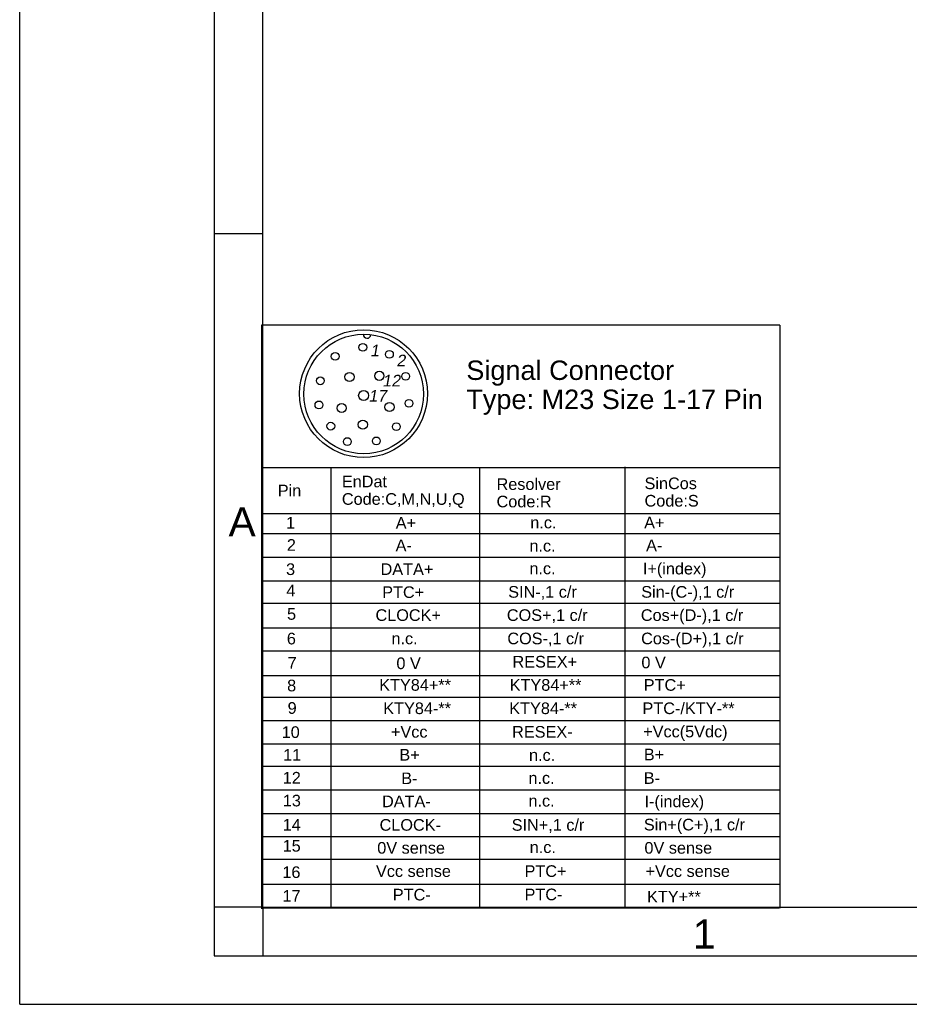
# Model space of a CAD drawing. Header units: millimetres. Extents: x 0 to 868, y 0 to 297.
# Tile 1 of 52: x 0 to 91, y 0 to 101. Entities that reach past the tile are written whole.
import ezdxf

# ---------------------------------------------------------------- set-up
doc = ezdxf.new("R2010")
doc.units = ezdxf.units.MM
doc.header["$LTSCALE"] = 23.1
doc.layers.get('0').update_dxf_attribs({"linetype": 'CONTINUOUS'})
doc.layers.add('DETAIL', color=7, linetype='CONTINUOUS')
doc.styles.get("Standard").update_dxf_attribs({"font": 'arial.ttf'})
doc.styles.add('TEXTSTYLE_2', font='arial.ttf')

# ---------------------------------------------------------------- blocks, each defined once
blk = doc.blocks.new('17PINS_BL5', base_point=(51.54, 39.82))
at = {"layer": 'DETAIL', "color": 2, "linetype": 'Continuous'}
for p, q in [((24.88, 69.82), (24.88, 9.82)), ((78.2, 69.82), (24.88, 69.82)), ((78.2, 69.82), (78.2, 9.88)), ((24.88, 55.21), (78.2, 55.21)), ((31.99, 55.21), (31.99, 9.88)), ((47.3, 55.21), (47.3, 9.88)), ((62.25, 55.27), (62.25, 9.88)), ((24.88, 50.46), (78.2, 50.46)), ((24.88, 48.42), (78.2, 48.42)), ((24.88, 45.97), (78.2, 45.97)), ((24.88, 43.54), (78.2, 43.54)), ((24.88, 41.24), (78.2, 41.24)), ((24.88, 38.71), (78.2, 38.71)), ((24.88, 36.34), (78.2, 36.34)), ((24.88, 33.8), (78.2, 33.8)), ((24.88, 31.58), (78.2, 31.58)), ((24.88, 29.19), (78.2, 29.19)), ((24.88, 26.8), (78.2, 26.8)), ((78.2, 24.47), (24.88, 24.47)), ((24.88, 22.04), (78.2, 22.04)), ((24.88, 19.61), (78.2, 19.61)), ((24.88, 17.26), (78.2, 17.26)), ((24.88, 14.93), (78.2, 14.93)), ((24.88, 12.36), (78.2, 12.36)), ((78.13, 9.88), (24.88, 9.88))]:
    blk.add_line(p, q, dxfattribs=at)
for centre, radius in [((35.37, 62.79), 6.57), ((35.39, 62.75), 6.15), ((35.3, 67.55), 0.402), ((32.45, 66.62), 0.402), ((38.03, 66.83), 0.402), ((33.93, 64.51), 0.47), ((37, 64.62), 0.47), ((39.7, 64.57), 0.402), ((30.92, 64.11), 0.402), ((35.38, 62.6), 0.515), ((30.78, 61.63), 0.402), ((33.13, 61.31), 0.47), ((38.04, 61.41), 0.47), ((40.04, 61.8), 0.402), ((32, 59.45), 0.402), ((35.3, 59.61), 0.47), ((38.74, 59.39), 0.402), ((33.7, 57.86), 0.402), ((36.69, 57.93), 0.402)]:
    blk.add_circle(centre, radius, dxfattribs=at)
blk.add_arc((35.73, 68.89), 0.403, 178.7834, 355.0273, dxfattribs=at)
at = {"layer": 'DETAIL', "color": 2, "linetype": 'Continuous', "oblique": 10}
for s, height, p in [('1', 1.2, (36.04, 66.62)), ('2', 1.2, (38.74, 65.59)), ('12', 1.196, (37.29, 63.53)), ('17', 1.196, (35.87, 61.96))]:
    blk.add_text(s, height=height, dxfattribs=at).set_placement(p)
at = {"layer": 'DETAIL', "color": 2, "linetype": 'Continuous'}
for s, height, p in [('Signal Connector', 1.9939, (45.94, 64.2)), ('Type: M23 Size 1-17 Pin', 1.9939, (45.94, 61.21)), ('EnDat', 1.196, (33.14, 53.16)), ('Resolver', 1.196, (49.05, 52.89)), ('SinCos', 1.196, (64.27, 52.97)), ('Pin', 1.196, (26.55, 52.23)), ('Code:C,M,N,U,Q', 1.1964, (33.14, 51.36)), ('Code:R', 1.196, (49.05, 51.1)), ('Code:S', 1.196, (64.27, 51.18)), ('1', 1.2, (27.4, 48.92)), ('A+', 1.196, (38.68, 48.91)), ('n.c.', 1.196, (52.52, 48.94)), ('A+', 1.196, (64.23, 48.93)), ('2', 1.2, (27.48, 46.63)), ('A-', 1.196, (38.67, 46.59)), ('A-', 1.196, (64.43, 46.59)), ('n.c.', 1.196, (52.43, 46.55)), ('3', 1.2, (27.4, 44.14)), ('DATA+', 1.196, (37.12, 44.15)), ('n.c.', 1.196, (52.43, 44.22)), ('I+(index)', 1.196, (64.1, 44.2)), ('4', 1.2, (27.43, 41.95)), ('PTC+', 1.196, (37.29, 41.78)), ('SIN-,1 c/r', 1.196, (50.25, 41.81)), ('Sin-(C-),1 c/r', 1.1964, (63.93, 41.81)), ('5', 1.2, (27.5, 39.54)), ('CLOCK+', 1.196, (36.6, 39.42)), ('COS+,1 c/r', 1.196, (50.11, 39.42)), ('Cos+(D-),1 c/r', 1.1964, (63.89, 39.42)), ('6', 1.2, (27.48, 37.01)), ('n.c.', 1.196, (38.24, 37.02)), ('COS-,1 c/r', 1.196, (50.16, 37.02)), ('Cos-(D+),1 c/r', 1.1964, (63.92, 37.02)), ('7', 1.2, (27.56, 34.5)), ('0 V', 1.196, (38.75, 34.47)), ('RESEX+', 1.196, (50.69, 34.63)), ('0 V', 1.196, (63.95, 34.55)), ('KTY84+**', 1.196, (36.98, 32.24)), ('KTY84+**', 1.196, (50.4, 32.24)), ('PTC+', 1.196, (64.19, 32.24)), ('8', 1.2, (27.51, 32.18)), ('9', 1.2, (27.56, 29.87)), ('KTY84-**', 1.196, (37.4, 29.84)), ('KTY84-**', 1.196, (50.36, 29.84)), ('PTC-/KTY-**', 1.1964, (64.06, 29.84)), ('10', 1.196, (26.95, 27.39)), ('+Vcc', 1.196, (38.19, 27.42)), ('RESEX-', 1.196, (50.65, 27.42)), ('+Vcc(5Vdc)', 1.196, (64.13, 27.45)), ('11', 1.196, (27.1, 25.05)), ('B+', 1.196, (39.06, 25.06)), ('n.c.', 1.196, (52.39, 25.03)), ('B+', 1.196, (64.2, 25.09)), ('12', 1.196, (27.06, 22.7)), ('B-', 1.196, (39.25, 22.64)), ('n.c.', 1.196, (52.33, 22.67)), ('B-', 1.196, (64.19, 22.67)), ('13', 1.196, (27.07, 20.35)), ('DATA-', 1.196, (37.27, 20.27)), ('I-(index)', 1.196, (64.27, 20.27)), ('n.c.', 1.196, (52.33, 20.33)), ('14', 1.196, (27.06, 17.87)), ('CLOCK-', 1.196, (37.02, 17.85)), ('SIN+,1 c/r', 1.196, (50.61, 17.85)), ('Sin+(C+),1 c/r', 1.1964, (64.2, 17.88)), ('15', 1.196, (27.05, 15.7)), ('0V sense', 1.196, (36.78, 15.49)), ('n.c.', 1.196, (52.46, 15.56)), ('0V sense', 1.196, (64.26, 15.49)), ('16', 1.196, (27.02, 12.99)), ('Vcc sense', 1.196, (36.65, 13.1)), ('PTC+', 1.196, (51.93, 13.1)), ('+Vcc sense', 1.196, (64.37, 13.1)), ('17', 1.196, (27.04, 10.56)), ('PTC-', 1.196, (38.38, 10.68)), ('PTC-', 1.196, (51.93, 10.7)), ('KTY+**', 1.196, (64.53, 10.47))]:
    blk.add_text(s, height=height, dxfattribs=at).set_placement(p)

msp = doc.modelspace()

# ---------------------------------------------------------------- linework, layer by layer
at = {"color": 2, "linetype": 'Continuous'}
for p, q in [((0, 0), (0, 297)), ((20, 292), (20, 5)), ((20, 79.25), (25, 79.25)), ((25, 10), (20, 10)), ((25, 10), (25, 5)), ((20, 5), (415, 5)), ((0, 0), (232.75, 0))]:
    msp.add_line(p, q, dxfattribs=at)
at = {"color": 7, "linetype": 'Continuous'}
for q in [(25, 287), (410, 10)]:
    msp.add_line((25, 10), q, dxfattribs=at)

# ---------------------------------------------------------------- block references
at = {"layer": 'DETAIL', "color": 2, "linetype": 'Continuous'}
msp.add_blockref('17PINS_BL5', (51.5359, 39.81793), dxfattribs=at)

# ---------------------------------------------------------------- texts
at = {"color": 2, "linetype": 'Continuous', "char_height": 3, "attachment_point": 1, "line_spacing_factor": 0.9, "style": 'TEXTSTYLE_2'}
for s, insert, width in [('A', (21.4816, 51.11363), 2.7881041), ('1', (69.23353, 8.72631), 2.330855)]:
    msp.add_mtext(s, dxfattribs=dict(at, insert=insert, width=width))

doc.saveas('drawing.dxf')
